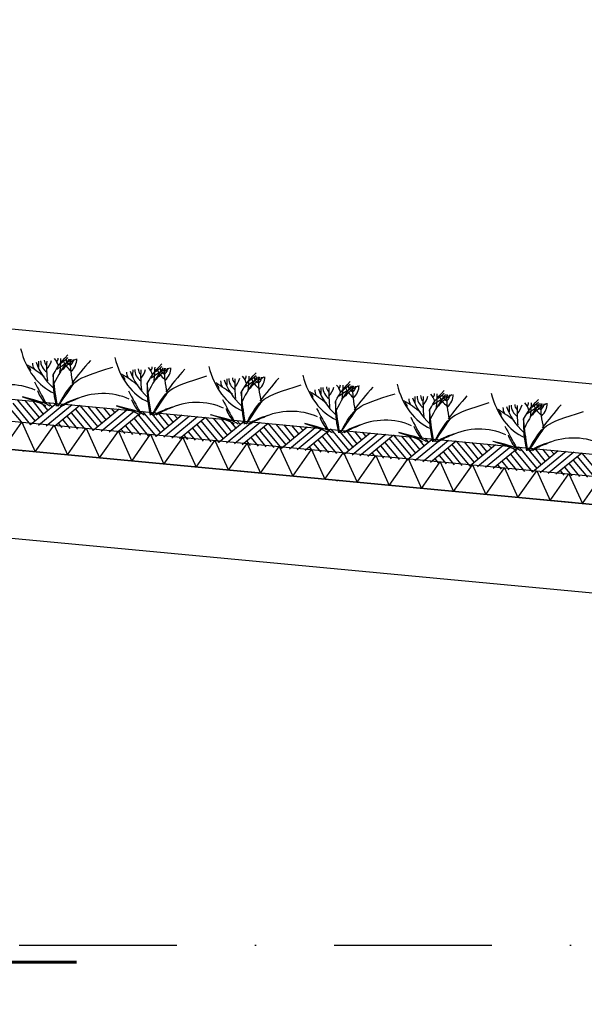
# Model space of a CAD drawing. Extents: x -18628 to 99585, y 127200 to 154480.
# Tile 56 of 59: x 81900 to 83692, y 137828 to 140954. Entities that reach past the tile are written whole.
import ezdxf

# ---------------------------------------------------------------- set-up
doc = ezdxf.new("R2010")
doc.units = 0
doc.header["$LTSCALE"] = 1000
doc.header["$MEASUREMENT"] = 0
doc.linetypes.add('DASHDOT', pattern=[1, 0.5, -0.25, 0, -0.25])
for name, color, linetype in [('B02', 7, 'CONTINUOUS'), ('B03', 7, 'CONTINUOUS'), ('B08', 7, 'CONTINUOUS')]:
    doc.layers.add(name, color=color, linetype=linetype)
doc.styles.add('TXT', font='txt.shx')

msp = doc.modelspace()

# ---------------------------------------------------------------- linework, layer by layer
at = {"layer": 'B02', "color": 5, "linetype": 'DASHDOT'}
for p, q in [((99585, 137916), (-15956, 148828)), ((-15111, 138016), (89669.6, 138016))]:
    msp.add_line(p, q, dxfattribs=at)
at = {"layer": 'B03', "color": 5, "linetype": 'Continuous'}
for p, q in [((74156, 140701.1), (91430.9, 139069.7)), ((81864.9, 139724.7), (81910, 139670.2)), ((81878.1, 139736.5), (81934.9, 139667.9)), ((81892.2, 139747.2), (81949, 139679.6)), ((81917, 139744.9), (81962.1, 139690.4)), ((82016.6, 139735.5), (81934.9, 139667.9)), ((81941.9, 139742.5), (81975.2, 139701.2)), ((82041.5, 139733.1), (81959.8, 139665.5)), ((81966.8, 139740.2), (81989.4, 139712.9)), ((82066.4, 139730.8), (81984.7, 139663.1)), ((81991.7, 139737.8), (82003.5, 139724.6)), ((82091.3, 139728.4), (82009.5, 139660.8)), ((82091.3, 139728.4), (82148.2, 139660.8)), ((82116.2, 139726.1), (82161.2, 139671.6)), ((82141, 139723.7), (82174.3, 139682.4)), ((82165.9, 139721.4), (82188.5, 139694.1)), ((82190.8, 139719), (82202.6, 139705.9)), ((82050.9, 139694.1), (82084.2, 139653.8)), ((82064, 139705.9), (82109.1, 139651.4)), ((82077.2, 139717.7), (82134, 139649)), ((82215.7, 139716.7), (82134, 139649)), ((82240.6, 139714.3), (82158.9, 139646.7)), ((82265.5, 139712), (82183.8, 139644.4)), ((82290.4, 139709.6), (82208.7, 139642)), ((82276.3, 139698.9), (82333.1, 139630.2)), ((82290.4, 139709.6), (82347.3, 139642)), ((82315.3, 139707.3), (82360.3, 139652.8)), ((82414.8, 139697.9), (82333.1, 139630.2)), ((82340.2, 139704.9), (82373.4, 139663.6)), ((82439.7, 139695.5), (82358, 139627.9)), ((82365, 139702.6), (82387.6, 139675.3)), ((82464.6, 139693.2), (82382.9, 139625.5)), ((82389.9, 139700.2), (82401.8, 139687)), ((82489.5, 139690.8), (82407.8, 139623.2)), ((82489.5, 139690.8), (82546.4, 139623.2)), ((82514.4, 139688.5), (82559.4, 139634)), ((82022.7, 139672.6), (82034.4, 139658.5)), ((82036.8, 139683.3), (82059.3, 139656.1)), ((82235.9, 139664.5), (82258.4, 139637.3)), ((82250, 139675.3), (82283.3, 139635)), ((82263.1, 139687.1), (82308.2, 139632.6)), ((82449.1, 139656.5), (82482.4, 139616.1)), ((82462.2, 139668.3), (82507.3, 139613.8)), ((82475.4, 139680.1), (82532.2, 139611.4)), ((82613.9, 139679), (82532.2, 139611.4)), ((82539.3, 139686.1), (82572.5, 139644.8)), ((82638.8, 139676.7), (82557.1, 139609.1)), ((82564.2, 139683.8), (82586.7, 139656.5)), ((82663.7, 139674.4), (82582, 139606.7)), ((82589.1, 139681.4), (82600.9, 139668.2)), ((82688.6, 139672), (82606.9, 139604.4)), ((82674.5, 139661.3), (82731.3, 139592.6)), ((82688.6, 139672), (82745.5, 139604.4)), ((82713.5, 139669.6), (82758.6, 139615.2)), ((82813.1, 139660.2), (82731.3, 139592.6)), ((82738.4, 139667.3), (82771.6, 139626)), ((82837.9, 139657.9), (82756.2, 139590.3)), ((82763.3, 139665), (82785.8, 139637.7)), ((82788.2, 139662.6), (82800, 139649.4)), ((82221.8, 139653.8), (82233.5, 139639.6)), ((82420.9, 139635), (82432.7, 139620.8)), ((82435, 139645.7), (82457.6, 139618.5)), ((82634.1, 139626.9), (82656.7, 139599.7)), ((82648.2, 139637.6), (82681.6, 139597.3)), ((82661.4, 139649.5), (82706.4, 139595)), ((82862.8, 139655.5), (82781.1, 139587.9)), ((82887.7, 139653.2), (82806, 139585.6)), ((82860.5, 139630.7), (82905.6, 139576.2)), ((82873.7, 139642.5), (82930.4, 139573.8)), ((82887.7, 139653.2), (82944.6, 139585.5)), ((82912.6, 139650.9), (82957.7, 139596.4)), ((83012.2, 139641.4), (82930.4, 139573.8)), ((82937.5, 139648.5), (82970.8, 139607.2)), ((83037.1, 139639.1), (82955.3, 139571.5)), ((82962.4, 139646.1), (82984.9, 139618.9)), ((83061.9, 139636.7), (82980.2, 139569.1)), ((82987.3, 139643.8), (82999.1, 139630.6)), ((83086.8, 139634.4), (83005.1, 139566.8)), ((83086.8, 139634.4), (83143.7, 139566.7)), ((83111.7, 139632), (83156.8, 139577.6)), ((83136.6, 139629.7), (83169.9, 139588.4)), ((83161.5, 139627.3), (83184, 139600.1)), ((83186.4, 139625), (83198.2, 139611.8)), ((82620.1, 139616.2), (82631.8, 139602)), ((82819.2, 139597.4), (82830.9, 139583.2)), ((82833.2, 139608.1), (82855.8, 139580.9)), ((82847.3, 139618.8), (82880.7, 139578.5)), ((83046.4, 139600), (83079.8, 139559.7)), ((83059.6, 139611.9), (83104.7, 139557.4)), ((83072.8, 139623.7), (83129.6, 139555)), ((83211.3, 139622.6), (83129.6, 139555)), ((83236.2, 139620.3), (83154.4, 139552.7)), ((83261.1, 139617.9), (83179.3, 139550.3)), ((83285.9, 139615.6), (83204.2, 139548)), ((83271.9, 139604.9), (83328.7, 139536.2)), ((83285.9, 139615.6), (83342.8, 139547.9)), ((83310.8, 139613.2), (83355.9, 139558.8)), ((83410.4, 139603.8), (83328.7, 139536.2)), ((83335.7, 139610.9), (83369, 139569.6)), ((83435.3, 139601.5), (83353.6, 139533.9)), ((83360.6, 139608.5), (83383.2, 139581.3)), ((83460.2, 139599.1), (83378.4, 139531.5)), ((83385.5, 139606.2), (83397.3, 139593)), ((83485.1, 139596.8), (83403.3, 139529.2)), ((83485.1, 139596.8), (83541.9, 139529.1)), ((83509.9, 139594.4), (83555, 139540)), ((83018.3, 139578.6), (83030, 139564.4)), ((83032.4, 139589.3), (83054.9, 139562.1)), ((83231.5, 139570.5), (83254, 139543.3)), ((83245.5, 139581.2), (83278.9, 139540.9)), ((83258.7, 139593), (83303.8, 139538.6)), ((83457.8, 139574.2), (83502.9, 139519.8)), ((83471, 139586.1), (83527.8, 139517.4)), ((83609.5, 139585), (83527.8, 139517.4)), ((83534.8, 139592.1), (83568.1, 139550.8)), ((83634.4, 139582.7), (83552.7, 139515.1)), ((83559.7, 139589.7), (83582.3, 139562.5)), ((83659.3, 139580.3), (83577.6, 139512.7)), ((83584.6, 139587.4), (83596.4, 139574.2)), ((83684.2, 139578), (83602.4, 139510.4)), ((83670.1, 139567.2), (83726.9, 139498.6)), ((83684.2, 139578), (83741.1, 139510.3)), ((83217.4, 139559.8), (83229.1, 139545.6)), ((83416.5, 139541), (83428.2, 139526.8)), ((83430.6, 139551.7), (83453.1, 139524.5)), ((83444.7, 139562.4), (83478, 139522.1)), ((83629.7, 139532.9), (83652.2, 139505.7)), ((83643.8, 139543.6), (83677.1, 139503.3)), ((83656.9, 139555.4), (83702, 139501)), ((83615.6, 139522.2), (83627.3, 139508))]:
    msp.add_line(p, q, dxfattribs=at)
at = {"layer": 'B03', "color": 7, "linetype": 'Continuous'}
msp.add_line((80125, 139914.1), (86990.3, 139265.7), dxfattribs=at)
at = {"layer": 'B03', "color": 1, "linetype": 'Continuous'}
for p, q in [((80119.5, 139844.8), (87070.5, 139188.3)), ((80111, 139755.2), (87072.1, 139097.8))]:
    msp.add_line(p, q, dxfattribs=at)
at = {"layer": 'B03', "color": 2, "linetype": 'Continuous'}
for p, q in [((86929.5, 139111.2), (79999.5, 139765.7)), ((79999.5, 139484.5), (86929.5, 138831.2))]:
    msp.add_line(p, q, dxfattribs=at)
at = {"layer": 'B03', "color": 5, "linetype": 'Continuous'}
for points in [[(81847.5, 139591.2), (81907, 139676), (81949.6, 139581.5)], [(81949.6, 139581.5), (82009.2, 139666.3), (82051.8, 139571.9)], [(82051.8, 139571.9), (82111.3, 139656.7), (82153.9, 139562.2)], [(82153.9, 139562.2), (82213.5, 139647), (82256.1, 139552.6)], [(82256.1, 139552.6), (82315.6, 139637.4), (82358.2, 139543)], [(82358.2, 139543), (82417.8, 139627.7), (82460.4, 139533.3)], [(82460.4, 139533.3), (82519.9, 139618.1), (82562.5, 139523.6)], [(82562.5, 139523.6), (82622.1, 139608.4), (82664.7, 139514)], [(82664.7, 139514), (82724.2, 139598.8), (82766.8, 139504.4)], [(82766.8, 139504.4), (82826.3, 139589.1), (82868.9, 139494.7)], [(82868.9, 139494.7), (82928.5, 139579.5), (82971.1, 139485.1)], [(82971.1, 139485.1), (83030.6, 139569.8), (83073.2, 139475.4)], [(83073.2, 139475.4), (83132.8, 139560.2), (83175.4, 139465.8)], [(83175.4, 139465.8), (83234.9, 139550.5), (83277.5, 139456.1)], [(83277.5, 139456.1), (83337.1, 139540.9), (83379.7, 139446.5)], [(83379.7, 139446.5), (83439.2, 139531.3), (83481.8, 139436.8)], [(83481.8, 139436.8), (83541.4, 139521.6), (83584, 139427.2)], [(83584, 139427.2), (83643.5, 139512), (83686.1, 139417.5)], [(83686.1, 139417.5), (83745.7, 139502.3), (83788.3, 139407.9)]]:
    msp.add_lwpolyline(points, dxfattribs=at)
for centre, major_axis, ratio, start_param, end_param in [((82059.9, 139979.6), (0, 221.9), 0.744818, 1.89324, 2.833024), ((82753, 139643.3), (780.2, 0), 0.660641, 2.672959, 2.83724), ((81918.2, 139843), (106.3, 0), 0.660641, 0.168666, 0.523639), ((81990, 139878.5), (32.1, 0), 0.660641, 5.702662, 6.319964), ((81100.6, 139882.9), (930.5, 0), 0.660641, 6.203932, 6.276051), ((81904.1, 139949.8), (182, 0), 0.660641, 5.494245, 5.671447), ((82215.7, 139770.9), (209.9, 0), 0.660641, 2.289302, 2.622785), ((82692.2, 139867.1), (631.5, 0), 0.660641, 3.120153, 3.307181), ((81974.4, 139876), (107, 0), 0.660641, 5.689062, 6.294216), ((82027.3, 139874.8), (43.8, 0), 0.660641, 5.674398, 6.301457), ((82358.6, 139951.4), (0, 221.9), 0.744818, 1.89324, 2.833024), ((81585, 139609), (506.6, 0), 0.660641, 0.68343, 0.834515), ((81910.3, 139839.1), (25, 0), 0.660641, 6.250795, 7.087454), ((82006.9, 139862), (66.2, 0), 0.660641, 3.115421, 3.534564), ((82294, 139916.2), (349.9, 0), 0.660641, 3.359516, 3.751905), ((92892.7, 139827.2), (10932.7, 0), 0.660641, 3.135652, 3.138449), ((82048.8, 139870.1), (82.2, 0), 0.660641, 3.127227, 3.861374), ((82022.1, 139872.4), (43.9, 0), 0.660641, 3.11489, 3.740647), ((82857.4, 139851.5), (871.9, 0), 0.660641, 3.10941, 3.218759), ((81866.9, 139887.5), (136.6, 0), 0.660641, 5.766599, 6.106268), ((82818.4, 139320.6), (1125.8, 0), 0.660641, 2.302834, 2.361653), ((82166.9, 139893.4), (133, 0), 0.660641, 3.3755, 3.801171), ((82075.5, 139872.9), (27.8, 0), 0.660641, 3.052601, 4.146823), ((83733.2, 139248.8), (1864.2, 0), 0.660641, 2.611038, 2.678375), ((82320.7, 139844.2), (43.9, 0), 0.660641, 3.11489, 3.740647), ((83051.7, 139615.1), (780.2, 0), 0.660641, 2.672959, 2.83724), ((82216.9, 139814.8), (106.3, 0), 0.660641, 0.168666, 0.523639), ((82288.7, 139850.3), (32.1, 0), 0.660641, 5.702662, 6.319964), ((83117, 139292.4), (1125.8, 0), 0.660641, 2.302834, 2.361653), ((81399.3, 139854.7), (930.5, 0), 0.660641, 6.203932, 6.276051), ((82202.8, 139921.6), (182, 0), 0.660641, 5.494245, 5.671447), ((82514.4, 139742.7), (209.9, 0), 0.660641, 2.289302, 2.622785), ((82465.6, 139865.2), (133, 0), 0.660641, 3.3755, 3.801171), ((82374.2, 139844.7), (27.8, 0), 0.660641, 3.052601, 4.146823), ((82990.8, 139838.9), (631.5, 0), 0.660641, 3.120153, 3.307181), ((82273.1, 139847.8), (107, 0), 0.660641, 5.689062, 6.294216), ((82326, 139846.6), (43.8, 0), 0.660641, 5.674398, 6.301457), ((84031.9, 139220.6), (1864.2, 0), 0.660641, 2.611038, 2.678375), ((82657.3, 139923.2), (0, 221.9), 0.744818, 1.89324, 2.833024), ((81883.7, 139580.8), (506.6, 0), 0.660641, 0.68343, 0.834515), ((82209, 139810.9), (25, 0), 0.660641, 6.250795, 7.087454), ((82305.6, 139833.8), (66.2, 0), 0.660641, 3.115421, 3.534564), ((82592.7, 139888), (349.9, 0), 0.660641, 3.359516, 3.751905), ((93191.4, 139799), (10932.7, 0), 0.660641, 3.135652, 3.138449), ((82347.5, 139841.9), (82.2, 0), 0.660641, 3.127227, 3.861374), ((83156.1, 139823.3), (871.9, 0), 0.660641, 3.10941, 3.218759), ((82165.6, 139859.3), (136.6, 0), 0.660641, 5.766599, 6.106268), ((93490, 139770.8), (10932.7, 0), 0.660641, 3.135652, 3.138449), ((82646.1, 139813.7), (82.2, 0), 0.660641, 3.127227, 3.861374), ((82619.4, 139816), (43.9, 0), 0.660641, 3.11489, 3.740647), ((83454.7, 139795.1), (871.9, 0), 0.660641, 3.10941, 3.218759), ((82464.3, 139831), (136.6, 0), 0.660641, 5.766599, 6.106268), ((83350.4, 139586.9), (780.2, 0), 0.660641, 2.672959, 2.83724), ((82515.5, 139786.6), (106.3, 0), 0.660641, 0.168666, 0.523639), ((82587.4, 139822.1), (32.1, 0), 0.660641, 5.702662, 6.319964), ((83415.7, 139264.1), (1125.8, 0), 0.660641, 2.302834, 2.361653), ((81698, 139826.5), (930.5, 0), 0.660641, 6.203932, 6.276051), ((82501.4, 139893.4), (182, 0), 0.660641, 5.494245, 5.671447), ((82813.1, 139714.5), (209.9, 0), 0.660641, 2.289302, 2.622785), ((82764.2, 139837), (133, 0), 0.660641, 3.3755, 3.801171), ((82672.9, 139816.5), (27.8, 0), 0.660641, 3.052601, 4.146823), ((83289.5, 139810.7), (631.5, 0), 0.660641, 3.120153, 3.307181), ((82571.7, 139819.6), (107, 0), 0.660641, 5.689062, 6.294216), ((82624.7, 139818.3), (43.8, 0), 0.660641, 5.674398, 6.301457), ((84330.6, 139192.4), (1864.2, 0), 0.660641, 2.611038, 2.678375), ((82955.9, 139895), (0, 221.9), 0.744818, 1.89324, 2.833024), ((81865.8, 139699.3), (144.6, 0), 0.660641, 0.95331, 2.235111), ((90975, 141890.7), (9564.7, 0), 0.660641, 3.478125, 3.489628), ((82182.4, 139552.6), (506.6, 0), 0.660641, 0.68343, 0.834515), ((82507.7, 139782.7), (25, 0), 0.660641, 6.250795, 7.087454), ((82604.2, 139805.6), (66.2, 0), 0.660641, 3.115421, 3.534564), ((82891.3, 139859.8), (349.9, 0), 0.660641, 3.359516, 3.751905), ((83190, 139831.6), (349.9, 0), 0.660641, 3.359516, 3.751905), ((93788.7, 139742.6), (10932.7, 0), 0.660641, 3.135652, 3.138449), ((82944.8, 139785.5), (82.2, 0), 0.660641, 3.127227, 3.861374), ((82918.1, 139787.8), (43.9, 0), 0.660641, 3.11489, 3.740647), ((83753.4, 139766.9), (871.9, 0), 0.660641, 3.10941, 3.218759), ((82763, 139802.8), (136.6, 0), 0.660641, 5.766599, 6.106268), ((83649, 139558.7), (780.2, 0), 0.660641, 2.672959, 2.83724), ((82814.2, 139758.4), (106.3, 0), 0.660641, 0.168666, 0.523639), ((82886, 139793.9), (32.1, 0), 0.660641, 5.702662, 6.319964), ((83714.4, 139235.9), (1125.8, 0), 0.660641, 2.302834, 2.361653), ((81996.6, 139798.3), (930.5, 0), 0.660641, 6.203932, 6.276051), ((82800.1, 139865.2), (182, 0), 0.660641, 5.494245, 5.671447), ((83111.7, 139686.3), (209.9, 0), 0.660641, 2.289302, 2.622785), ((83062.9, 139808.8), (133, 0), 0.660641, 3.3755, 3.801171), ((82971.5, 139788.3), (27.8, 0), 0.660641, 3.052601, 4.146823), ((83588.2, 139782.5), (631.5, 0), 0.660641, 3.120153, 3.307181), ((82870.4, 139791.4), (107, 0), 0.660641, 5.689062, 6.294216), ((82923.4, 139790.1), (43.8, 0), 0.660641, 5.674398, 6.301457), ((84629.2, 139164.2), (1864.2, 0), 0.660641, 2.611038, 2.678375), ((83254.6, 139866.8), (0, 221.9), 0.744818, 1.89324, 2.833024), ((82179.3, 139811), (228.6, 0), 0.660641, 3.374473, 3.651764), ((82172.4, 139624.8), (210.8, 0), 0.660641, 1.96762, 2.325094), ((82164.5, 139671.1), (144.6, 0), 0.660641, 0.95331, 2.235111), ((91273.6, 141862.5), (9564.7, 0), 0.660641, 3.478125, 3.489628), ((82481, 139524.4), (506.6, 0), 0.660641, 0.68343, 0.834515), ((82806.3, 139754.5), (25, 0), 0.660641, 6.250795, 7.087454), ((82902.9, 139777.4), (66.2, 0), 0.660641, 3.115421, 3.534564), ((83201.6, 139749.2), (66.2, 0), 0.660641, 3.115421, 3.534564), ((83488.7, 139803.4), (349.9, 0), 0.660641, 3.359516, 3.751905), ((94087.4, 139714.4), (10932.7, 0), 0.660641, 3.135652, 3.138449), ((83243.5, 139757.3), (82.2, 0), 0.660641, 3.127227, 3.861374), ((83216.7, 139759.6), (43.9, 0), 0.660641, 3.11489, 3.740647), ((84052.1, 139738.7), (871.9, 0), 0.660641, 3.10941, 3.218759), ((83061.6, 139774.7), (136.6, 0), 0.660641, 5.766599, 6.106268), ((83947.7, 139530.5), (780.2, 0), 0.660641, 2.672959, 2.83724), ((83112.9, 139730.2), (106.3, 0), 0.660641, 0.168666, 0.523639), ((83184.7, 139765.7), (32.1, 0), 0.660641, 5.702662, 6.319964), ((84013.1, 139207.8), (1125.8, 0), 0.660641, 2.302834, 2.361653), ((82295.3, 139770.1), (930.5, 0), 0.660641, 6.203932, 6.276051), ((83098.8, 139837), (182, 0), 0.660641, 5.494245, 5.671447), ((83410.4, 139658.1), (209.9, 0), 0.660641, 2.289302, 2.622785), ((83361.6, 139780.6), (133, 0), 0.660641, 3.3755, 3.801171), ((83270.2, 139760.1), (27.8, 0), 0.660641, 3.052601, 4.146823), ((83886.9, 139754.3), (631.5, 0), 0.660641, 3.120153, 3.307181), ((83169.1, 139763.2), (107, 0), 0.660641, 5.689062, 6.294216), ((83222, 139761.9), (43.8, 0), 0.660641, 5.674398, 6.301457), ((84927.9, 139136), (1864.2, 0), 0.660641, 2.611038, 2.678375), ((83553.3, 139838.6), (0, 221.9), 0.744818, 1.89324, 2.833024), ((82163.1, 139641.3), (181.9, 0), 0.660641, 2.065597, 2.35593), ((82478, 139782.8), (228.6, 0), 0.660641, 3.374473, 3.651764), ((82471, 139596.6), (210.8, 0), 0.660641, 1.96762, 2.325094), ((82461.7, 139613.1), (181.9, 0), 0.660641, 2.065597, 2.35593), ((82463.2, 139642.9), (144.6, 0), 0.660641, 0.95331, 2.235111), ((91572.3, 141834.3), (9564.7, 0), 0.660641, 3.478125, 3.489628), ((82776.7, 139754.6), (228.6, 0), 0.660641, 3.374473, 3.651764), ((91871, 141806.1), (9564.7, 0), 0.660641, 3.478125, 3.489628), ((82779.7, 139496.2), (506.6, 0), 0.660641, 0.68343, 0.834515), ((83105, 139726.3), (25, 0), 0.660641, 6.250795, 7.087454), ((83500.3, 139721), (66.2, 0), 0.660641, 3.115421, 3.534564), ((83787.3, 139775.2), (349.9, 0), 0.660641, 3.359516, 3.751905), ((94386, 139686.2), (10932.7, 0), 0.660641, 3.135652, 3.138449), ((83542.1, 139729.1), (82.2, 0), 0.660641, 3.127227, 3.861374), ((83515.4, 139731.4), (43.9, 0), 0.660641, 3.11489, 3.740647), ((84350.8, 139710.5), (871.9, 0), 0.660641, 3.10941, 3.218759), ((83360.3, 139746.4), (136.6, 0), 0.660641, 5.766599, 6.106268), ((84246.4, 139502.3), (780.2, 0), 0.660641, 2.672959, 2.83724), ((83411.5, 139702), (106.3, 0), 0.660641, 0.168666, 0.523639), ((83483.4, 139737.5), (32.1, 0), 0.660641, 5.702662, 6.319964), ((84311.7, 139179.5), (1125.8, 0), 0.660641, 2.302834, 2.361653), ((82594, 139741.9), (930.5, 0), 0.660641, 6.203932, 6.276051), ((83397.5, 139808.8), (182, 0), 0.660641, 5.494245, 5.671447), ((83709.1, 139629.9), (209.9, 0), 0.660641, 2.289302, 2.622785), ((83660.3, 139752.4), (133, 0), 0.660641, 3.3755, 3.801171), ((83568.9, 139731.9), (27.8, 0), 0.660641, 3.052601, 4.146823), ((84185.5, 139726.1), (631.5, 0), 0.660641, 3.120153, 3.307181), ((83467.8, 139735), (107, 0), 0.660641, 5.689062, 6.294216), ((83520.7, 139733.7), (43.8, 0), 0.660641, 5.674398, 6.301457), ((85226.6, 139107.8), (1864.2, 0), 0.660641, 2.611038, 2.678375), ((82769.7, 139568.4), (210.8, 0), 0.660641, 1.96762, 2.325094), ((82760.4, 139584.9), (181.9, 0), 0.660641, 2.065597, 2.35593), ((82761.8, 139614.7), (144.6, 0), 0.660641, 0.95331, 2.235111), ((83075.4, 139726.4), (228.6, 0), 0.660641, 3.374473, 3.651764), ((83060.5, 139586.5), (144.6, 0), 0.660641, 0.95331, 2.235111), ((92169.6, 141777.9), (9564.7, 0), 0.660641, 3.478125, 3.489628), ((83078.4, 139468), (506.6, 0), 0.660641, 0.68343, 0.834515), ((83403.7, 139698.1), (25, 0), 0.660641, 6.250795, 7.087454), ((83068.4, 139540.2), (210.8, 0), 0.660641, 1.96762, 2.325094), ((83059.1, 139556.7), (181.9, 0), 0.660641, 2.065597, 2.35593), ((83374, 139698.2), (228.6, 0), 0.660641, 3.374473, 3.651764), ((83359.2, 139558.3), (144.6, 0), 0.660641, 0.95331, 2.235111), ((92468.3, 141749.7), (9564.7, 0), 0.660641, 3.478125, 3.489628), ((83367, 139512), (210.8, 0), 0.660641, 1.96762, 2.325094), ((83357.7, 139528.5), (181.9, 0), 0.660641, 2.065597, 2.35593), ((83672.7, 139670), (228.6, 0), 0.660641, 3.374473, 3.651764), ((83657.9, 139530.1), (144.6, 0), 0.660641, 0.95331, 2.235111), ((83665.7, 139483.8), (210.8, 0), 0.660641, 1.96762, 2.325094), ((83656.4, 139500.3), (181.9, 0), 0.660641, 2.065597, 2.35593)]:
    msp.add_ellipse(centre, major_axis=major_axis, ratio=ratio, start_param=start_param, end_param=end_param, dxfattribs=at)
for points in [[(82006.3, 139826.5), (82024.6, 139858.3), (82024.6, 139858.3), (82053.2, 139889.3)], [(82022.4, 139727.8), (82069.4, 139810.8), (82069.4, 139810.8), (82196.1, 139850.9)], [(82305, 139798.3), (82323.2, 139830.1), (82323.2, 139830.1), (82351.8, 139861.1)], [(82019.8, 139727), (82011.1, 139781.4), (82011.1, 139781.4), (82006.3, 139826.5)], [(82016.8, 139726.3), (82007.2, 139778.3), (82007.2, 139779.1), (82007.6, 139828)], [(82321, 139699.6), (82368, 139782.6), (82368, 139782.6), (82494.7, 139822.7)], [(82603.6, 139770.1), (82621.9, 139801.9), (82621.9, 139801.9), (82650.5, 139832.9)], [(82022.7, 139726.3), (82070.6, 139796.8), (82070.7, 139797), (82073.2, 139799.9)], [(82318.4, 139698.8), (82309.8, 139753.2), (82309.8, 139753.2), (82305, 139798.3)], [(82315.4, 139698.1), (82305.9, 139750.1), (82305.9, 139750.9), (82306.2, 139799.8)], [(82619.7, 139671.4), (82666.7, 139754.4), (82666.7, 139754.4), (82793.4, 139794.5)], [(82902.3, 139741.9), (82920.6, 139773.7), (82920.6, 139773.7), (82949.2, 139804.7)], [(81996.7, 139726.3), (81979.7, 139737.9), (81968.2, 139740.9), (81909.1, 139756)], [(81983.7, 139726.3), (81968, 139736.2), (81956.2, 139740.1), (81910.4, 139755.3)], [(82321.4, 139698.1), (82369.2, 139768.6), (82369.3, 139768.8), (82371.8, 139771.7)], [(82617.1, 139670.6), (82608.5, 139725), (82608.5, 139725), (82603.6, 139770.1)], [(82614.1, 139669.9), (82604.6, 139721.9), (82604.6, 139722.6), (82604.9, 139771.6)], [(82918.4, 139643.2), (82965.4, 139726.2), (82965.4, 139726.2), (83092.1, 139766.3)], [(83201, 139713.7), (83219.2, 139745.5), (83219.2, 139745.5), (83247.8, 139776.5)], [(82295.4, 139698.1), (82278.4, 139709.7), (82266.9, 139712.6), (82207.7, 139727.8)], [(82282.4, 139698.1), (82266.7, 139708), (82254.9, 139711.9), (82209, 139727.1)], [(82620.1, 139669.9), (82667.9, 139740.4), (82668, 139740.5), (82670.5, 139743.5)], [(82915.8, 139642.4), (82907.1, 139696.8), (82907.1, 139696.8), (82902.3, 139741.9)], [(82912.8, 139641.7), (82903.2, 139693.7), (82903.3, 139694.4), (82903.6, 139743.4)], [(83217, 139615), (83264.1, 139698), (83264.1, 139698), (83390.7, 139738.1)], [(83499.6, 139685.5), (83517.9, 139717.3), (83517.9, 139717.3), (83546.5, 139748.3)], [(82594.1, 139669.9), (82577, 139681.5), (82565.6, 139684.4), (82506.4, 139699.6)], [(82581, 139669.9), (82565.4, 139679.8), (82553.6, 139683.7), (82507.7, 139698.9)], [(82918.7, 139641.7), (82966.6, 139712.2), (82966.7, 139712.3), (82969.2, 139715.3)], [(83214.5, 139614.2), (83205.8, 139668.6), (83205.8, 139668.6), (83201, 139713.7)], [(83211.4, 139613.5), (83201.9, 139665.5), (83201.9, 139666.3), (83202.3, 139715.2)], [(83515.7, 139586.8), (83562.7, 139669.8), (83562.7, 139669.8), (83689.4, 139709.9)], [(82892.7, 139641.7), (82875.7, 139653.3), (82864.3, 139656.2), (82805.1, 139671.4)], [(82879.7, 139641.7), (82864, 139651.6), (82852.2, 139655.5), (82806.4, 139670.6)], [(83217.4, 139613.5), (83265.2, 139684), (83265.4, 139684.2), (83267.8, 139687.1)], [(83513.1, 139586), (83504.5, 139640.4), (83504.5, 139640.4), (83499.6, 139685.5)], [(83510.1, 139585.3), (83500.6, 139637.3), (83500.6, 139638), (83500.9, 139687)], [(83516.1, 139585.3), (83563.9, 139655.8), (83564, 139656), (83566.5, 139658.9)], [(83191.4, 139613.5), (83174.4, 139625.1), (83162.9, 139628), (83103.7, 139643.2)], [(83178.4, 139613.5), (83162.7, 139623.4), (83150.9, 139627.3), (83105, 139642.5)], [(83490.1, 139585.3), (83473.1, 139596.9), (83461.6, 139599.8), (83402.4, 139615)], [(83477, 139585.3), (83461.4, 139595.2), (83449.6, 139599.1), (83403.7, 139614.2)]]:
    msp.add_open_spline(points, degree=3, dxfattribs=at)

# ---------------------------------------------------------------- texts
at = {"layer": 'B08', "color": 7, "linetype": 'Continuous', "style": 'TXT'}
msp.add_text('FOG-', height=300, dxfattribs=at).set_placement((81013.9, 137833.2))

doc.saveas('drawing.dxf')
